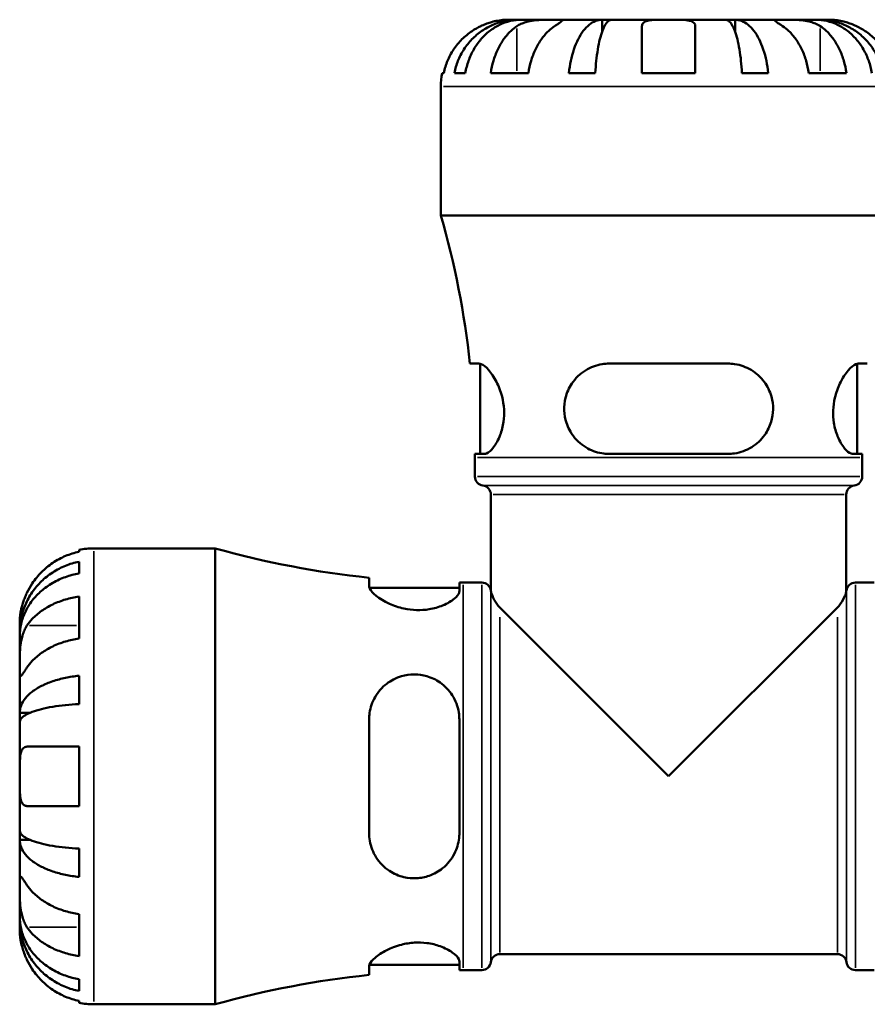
# Model space of a CAD drawing. Header units: inches. Extents: x 0.1 to 36.2, y -4.8 to 24.8.
# Tile 5 of 12: x 13.9 to 17.4, y 10.3 to 14.3. Entities that reach past the tile are written whole.
import ezdxf

# ---------------------------------------------------------------- set-up
doc = ezdxf.new("R2010")
doc.units = ezdxf.units.IN
doc.header["$MEASUREMENT"] = 0
doc.layers.add('Visible (ANSI)', color=7, linetype='Continuous', lineweight=50)
doc.layers.add('Visible Narrow (ANSI)', color=7, linetype='Continuous', lineweight=35)

msp = doc.modelspace()

# ---------------------------------------------------------------- linework, layer by layer
at = {"layer": 'Visible (ANSI)'}
for p, q in [((15.9495, 14.2885), (15.9074, 14.2885)), ((15.9495, 14.2885), (15.9495, 14.2878)), ((15.9656, 14.2885), (15.9495, 14.2885)), ((16.0991, 14.2885), (15.9656, 14.2885)), ((16.2922, 14.2885), (16.0991, 14.2885)), ((16.2922, 14.2885), (16.2922, 14.2405)), ((16.3309, 14.2885), (16.2922, 14.2885)), ((16.5619, 14.2885), (16.3309, 14.2885)), ((16.4538, 14.0721), (16.4538, 14.2624)), ((16.7929, 14.2885), (16.5619, 14.2885)), ((16.6701, 14.2624), (16.6701, 14.0721)), ((16.8316, 14.2885), (16.7929, 14.2885)), ((17.0248, 14.2885), (16.8316, 14.2885)), ((16.8316, 14.2885), (16.8316, 14.2405)), ((17.1583, 14.2885), (17.0248, 14.2885)), ((17.1744, 14.2885), (17.1583, 14.2885)), ((17.2165, 14.2885), (17.1744, 14.2885)), ((17.1744, 14.2885), (17.1744, 14.2878)), ((15.6424, 14.0721), (15.6488, 14.0721)), ((15.6919, 14.0721), (15.7363, 14.0721)), ((15.8397, 14.0721), (15.9928, 14.0721)), ((16.1572, 14.0721), (16.2643, 14.0721)), ((16.4538, 14.0721), (16.6701, 14.0721)), ((16.8596, 14.0721), (16.9667, 14.0721)), ((17.1311, 14.0721), (17.2841, 14.0721)), ((15.6369, 13.4947), (15.6369, 14.018)), ((17.4869, 13.4947), (15.6369, 13.4947)), ((15.7919, 12.8933), (15.7551, 12.8933)), ((15.7966, 12.5268), (15.7966, 12.8927)), ((16.8028, 12.8933), (16.3211, 12.8933)), ((17.3272, 12.5268), (17.3272, 12.8927)), ((17.3687, 12.8933), (17.3319, 12.8933)), ((15.7757, 12.5268), (15.8135, 12.5268)), ((15.7757, 12.4349), (15.7757, 12.5119)), ((16.3211, 12.5268), (16.8028, 12.5268)), ((17.3104, 12.5268), (17.3482, 12.5268)), ((17.3482, 12.4349), (17.3482, 12.5119)), ((15.8404, 11.9704), (15.8404, 12.3615)), ((17.2834, 11.9704), (17.2834, 12.3615)), ((14.1678, 12.1295), (14.1678, 12.1374)), ((14.228, 12.1435), (14.7207, 12.1435)), ((14.7207, 10.2935), (14.7207, 12.1435)), ((14.1678, 12.0417), (14.1678, 12.0893)), ((15.3456, 12.0243), (15.3456, 11.9907)), ((15.7122, 11.9702), (15.7122, 12.0048)), ((15.727, 12.0047), (15.8034, 12.0047)), ((17.3204, 12.0047), (17.3968, 12.0047)), ((14.1678, 11.7775), (14.1678, 11.9478)), ((15.3469, 11.9838), (15.7122, 11.9838)), ((15.8769, 11.9036), (16.5619, 11.2185)), ((16.5619, 11.2185), (17.247, 11.9036)), ((13.9269, 11.8026), (13.9269, 11.8424)), ((13.9269, 11.8026), (13.9275, 11.8026)), ((13.9269, 11.7866), (13.9269, 11.8026)), ((13.9269, 11.6597), (13.9269, 11.7866)), ((13.9269, 11.4765), (13.9269, 11.6597)), ((14.1678, 11.5119), (14.1678, 11.6267)), ((13.9269, 11.4765), (13.9692, 11.4765)), ((13.9269, 11.4378), (13.9269, 11.4765)), ((13.9269, 11.2185), (13.9269, 11.4378)), ((15.3456, 11.4489), (15.3456, 10.9881)), ((15.7122, 10.9881), (15.7122, 11.4489)), ((13.9565, 11.3389), (14.1678, 11.3389)), ((14.1678, 11.0981), (14.1678, 11.3389)), ((13.9269, 10.9992), (13.9269, 11.2185)), ((14.1678, 11.0981), (13.9565, 11.0981)), ((13.9269, 10.9605), (13.9269, 10.9992)), ((13.9269, 10.9605), (13.9692, 10.9605)), ((13.9269, 10.7773), (13.9269, 10.9605)), ((14.1678, 10.8102), (14.1678, 10.9251)), ((13.9269, 10.6503), (13.9269, 10.7773)), ((13.9269, 10.6343), (13.9269, 10.6503)), ((13.9269, 10.6343), (13.9275, 10.6343)), ((13.9269, 10.5945), (13.9269, 10.6343)), ((14.1678, 10.4892), (14.1678, 10.6595)), ((15.8769, 10.497), (17.247, 10.497)), ((15.3456, 10.4463), (15.3456, 10.4126)), ((15.3469, 10.4532), (15.7122, 10.4532)), ((15.7122, 10.4322), (15.7122, 10.4667)), ((15.727, 10.4322), (15.8034, 10.4322)), ((17.3204, 10.4322), (17.3968, 10.4322)), ((14.1678, 10.3477), (14.1678, 10.3952)), ((14.1678, 10.2996), (14.1678, 10.3075)), ((14.228, 10.2935), (14.7207, 10.2935))]:
    msp.add_line(p, q, dxfattribs=at)
for centre, radius, start, end in [((15.9074, 14.018), 0.2705, 168.463, 180), ((12.2256, 12.5119), 3.5501, 6.1678, 16.0716), ((12.2256, 12.5119), 3.5501, 0, 0.2403), ((20.8983, 12.5119), 3.5501, 179.7597, 180), ((15.8127, 12.4349), 0.037, 180, 262.8192), ((17.3112, 12.4349), 0.037, 277.1808, 0), ((15.8034, 12.3615), 0.037, 0, 82.8192), ((17.3204, 12.3615), 0.037, 97.1808, 180), ((14.228, 11.8424), 0.301, 90, 101.537), ((15.727, 15.7233), 3.7185, 254.299, 264.1126), ((15.727, 15.7233), 3.7185, 269.7706, 270), ((15.8034, 11.9677), 0.037, 7.1808, 90), ((17.3204, 11.9677), 0.037, 90, 172.8192), ((15.8769, 11.977), 0.037, 187.1808, 190.1618), ((17.247, 11.977), 0.037, 349.8382, 352.8192), ((15.8769, 10.46), 0.037, 90, 172.8192), ((17.247, 10.46), 0.037, 7.1808, 90), ((15.727, 6.7137), 3.7185, 90, 90.2294), ((15.8034, 10.4692), 0.037, 270, 352.8192), ((17.3204, 10.4692), 0.037, 187.1808, 270), ((15.727, 6.7137), 3.7185, 95.8874, 105.701), ((14.228, 10.5945), 0.301, 258.463, 270)]:
    msp.add_arc(centre, radius, start, end, dxfattribs=at)
for points, knots in [([(15.7992, 14.2624), (15.7874, 14.2569), (15.7755, 14.2502), (15.7488, 14.2325), (15.7346, 14.2207), (15.7109, 14.1971), (15.6991, 14.1831), (15.6788, 14.1528), (15.6703, 14.1366), (15.6577, 14.1063), (15.6523, 14.0894), (15.6488, 14.0721)], [3.3710416, 3.3710416, 3.3710416, 3.3710416, 3.4664774, 3.4664774, 3.5945107, 3.5945107, 3.7217826, 3.7217826, 3.8490545, 3.8490545, 3.9723619, 3.9723619, 3.9723619, 3.9723619]), ([(15.6919, 14.0721), (15.6953, 14.0894), (15.7005, 14.1064), (15.7127, 14.1368), (15.721, 14.153), (15.7406, 14.1833), (15.752, 14.1973), (15.7749, 14.2209), (15.7885, 14.2327), (15.8179, 14.2529), (15.8337, 14.2614), (15.8637, 14.2742), (15.8807, 14.2797), (15.9155, 14.2868), (15.9333, 14.2885), (15.9495, 14.2885)], [0.1303364, 0.1303364, 0.1303364, 0.1303364, 0.2540584, 0.2540584, 0.381276, 0.381276, 0.5084936, 0.5084936, 0.6360304, 0.6360304, 0.7635673, 0.7635673, 0.8915914, 0.8915914, 1.0196155, 1.0196155, 1.0196155, 1.0196155]), ([(15.9656, 14.2885), (15.9511, 14.2885), (15.9353, 14.2868), (15.9043, 14.2797), (15.8892, 14.2742), (15.8624, 14.2614), (15.8484, 14.2529), (15.8223, 14.2327), (15.8101, 14.2209), (15.7897, 14.1973), (15.7796, 14.1833), (15.7622, 14.153), (15.7548, 14.1368), (15.7439, 14.1064), (15.7393, 14.0894), (15.7363, 14.0721)], [3.0637481, 3.0637481, 3.0637481, 3.0637481, 3.1917723, 3.1917723, 3.3197964, 3.3197964, 3.4473332, 3.4473332, 3.57487, 3.57487, 3.7020877, 3.7020877, 3.8293053, 3.8293053, 3.9530272, 3.9530272, 3.9530272, 3.9530272]), ([(15.9074, 14.2885), (15.9074, 14.2885), (15.9063, 14.2885), (15.9019, 14.2884), (15.8983, 14.2883), (15.8868, 14.2876), (15.8776, 14.2866), (15.8594, 14.2832), (15.8514, 14.2814), (15.8367, 14.2771), (15.8303, 14.2751), (15.817, 14.2702), (15.8103, 14.2674), (15.8021, 14.2638), (15.8007, 14.2631), (15.7992, 14.2624)], [-1.9083114, -1.9083114, -1.9083114, -1.9083114, -1.8410665, -1.8410665, -1.767715, -1.767715, -1.6603296, -1.6603296, -1.5872685, -1.5872685, -1.5326102, -1.5326102, -1.476028, -1.476028, -1.4636078, -1.4636078, -1.4636078, -1.4636078]), ([(15.8397, 14.0721), (15.8423, 14.0894), (15.846, 14.1063), (15.855, 14.1366), (15.861, 14.1528), (15.8753, 14.1831), (15.8837, 14.1971), (15.9005, 14.2207), (15.9105, 14.2325), (15.9293, 14.2502), (15.9378, 14.2569), (15.9461, 14.2624)], [0.1303408, 0.1303408, 0.1303408, 0.1303408, 0.2536482, 0.2536482, 0.3809202, 0.3809202, 0.5081921, 0.5081921, 0.6362254, 0.6362254, 0.7316612, 0.7316612, 0.7316612, 0.7316612]), ([(15.9461, 14.2624), (15.9486, 14.2641), (15.9512, 14.2656), (15.9592, 14.27), (15.965, 14.2727), (15.9779, 14.2774), (15.9849, 14.2794), (16.0025, 14.2835), (16.0133, 14.2852), (16.0378, 14.2876), (16.0512, 14.2881), (16.077, 14.2885), (16.089, 14.2885), (16.0991, 14.2885)], [-0.4426933, -0.4426933, -0.4426933, -0.4426933, -0.4134358, -0.4134358, -0.356428, -0.356428, -0.2966362, -0.2966362, -0.2128548, -0.2128548, -0.1090118, -0.1090118, 0, 0, 0, 0]), ([(16.0991, 14.2624), (16.0908, 14.2569), (16.0823, 14.2502), (16.0635, 14.2325), (16.0535, 14.2207), (16.0367, 14.1971), (16.0283, 14.1831), (16.014, 14.1528), (16.008, 14.1366), (15.999, 14.1063), (15.9953, 14.0894), (15.9928, 14.0721)], [3.3710401, 3.3710401, 3.3710401, 3.3710401, 3.4664759, 3.4664759, 3.5945092, 3.5945092, 3.7217811, 3.7217811, 3.849053, 3.849053, 3.9723605, 3.9723605, 3.9723605, 3.9723605]), ([(16.0991, 14.2885), (16.1047, 14.2885), (16.1097, 14.2885), (16.1185, 14.2884), (16.1222, 14.2884), (16.1288, 14.2879), (16.1307, 14.2873), (16.1309, 14.285), (16.1292, 14.2833), (16.1239, 14.2791), (16.1209, 14.277), (16.1139, 14.2723), (16.1099, 14.2696), (16.1034, 14.2653), (16.1013, 14.2639), (16.0991, 14.2624)], [0, 0, 0, 0, 0.0605809, 0.0605809, 0.1253161, 0.1253161, 0.2148329, 0.2148329, 0.2996129, 0.2996129, 0.3587788, 0.3587788, 0.416121, 0.416121, 0.4421601, 0.4421601, 0.4421601, 0.4421601]), ([(16.1572, 14.0721), (16.159, 14.0894), (16.1617, 14.1064), (16.1681, 14.1368), (16.1724, 14.153), (16.1827, 14.1833), (16.1887, 14.1973), (16.2007, 14.2209), (16.2078, 14.2327), (16.2232, 14.2529), (16.2315, 14.2614), (16.2472, 14.2742), (16.2562, 14.2797), (16.2744, 14.2868), (16.2837, 14.2885), (16.2922, 14.2885)], [0.1303364, 0.1303364, 0.1303364, 0.1303364, 0.2540584, 0.2540584, 0.381276, 0.381276, 0.5084936, 0.5084936, 0.6360304, 0.6360304, 0.7635673, 0.7635673, 0.8915914, 0.8915914, 1.0196155, 1.0196155, 1.0196155, 1.0196155]), ([(16.3309, 14.2885), (16.3267, 14.2885), (16.3221, 14.2868), (16.3131, 14.2797), (16.3087, 14.2742), (16.301, 14.2614), (16.2969, 14.2529), (16.2893, 14.2327), (16.2858, 14.2209), (16.2798, 14.1973), (16.2769, 14.1833), (16.2718, 14.153), (16.2697, 14.1368), (16.2665, 14.1064), (16.2652, 14.0894), (16.2643, 14.0721)], [3.0637484, 3.0637484, 3.0637484, 3.0637484, 3.1917725, 3.1917725, 3.3197966, 3.3197966, 3.4473335, 3.4473335, 3.5748703, 3.5748703, 3.7020879, 3.7020879, 3.8293055, 3.8293055, 3.9530275, 3.9530275, 3.9530275, 3.9530275]), ([(16.4538, 14.2624), (16.4538, 14.2643), (16.454, 14.2661), (16.4552, 14.2705), (16.4565, 14.2729), (16.4605, 14.2774), (16.4633, 14.2794), (16.4721, 14.2835), (16.4787, 14.2852), (16.4964, 14.2876), (16.5078, 14.2881), (16.5335, 14.2885), (16.5477, 14.2885), (16.5619, 14.2885)], [-0.4398235, -0.4398235, -0.4398235, -0.4398235, -0.4063078, -0.4063078, -0.353671, -0.353671, -0.2963084, -0.2963084, -0.2119376, -0.2119376, -0.1088504, -0.1088504, 0, 0, 0, 0]), ([(16.5619, 14.2885), (16.5708, 14.2885), (16.5796, 14.2885), (16.5975, 14.2884), (16.6064, 14.2883), (16.627, 14.2876), (16.6378, 14.2866), (16.6523, 14.2832), (16.6571, 14.2814), (16.6637, 14.2771), (16.6658, 14.2751), (16.6689, 14.2702), (16.6698, 14.2674), (16.6701, 14.2638), (16.6701, 14.2631), (16.6701, 14.2624)], [-1.9083114, -1.9083114, -1.9083114, -1.9083114, -1.8410665, -1.8410665, -1.767715, -1.767715, -1.6603296, -1.6603296, -1.5872685, -1.5872685, -1.5326102, -1.5326102, -1.476028, -1.476028, -1.4636078, -1.4636078, -1.4636078, -1.4636078]), ([(16.8596, 14.0721), (16.8587, 14.0894), (16.8573, 14.1064), (16.8542, 14.1368), (16.8521, 14.153), (16.847, 14.1833), (16.844, 14.1973), (16.8381, 14.2209), (16.8346, 14.2327), (16.827, 14.2529), (16.8229, 14.2614), (16.8151, 14.2742), (16.8107, 14.2797), (16.8017, 14.2868), (16.7971, 14.2885), (16.7929, 14.2885)], [0.1303364, 0.1303364, 0.1303364, 0.1303364, 0.2540584, 0.2540584, 0.381276, 0.381276, 0.5084936, 0.5084936, 0.6360304, 0.6360304, 0.7635673, 0.7635673, 0.8915914, 0.8915914, 1.0196155, 1.0196155, 1.0196155, 1.0196155]), ([(16.8316, 14.2885), (16.8402, 14.2885), (16.8495, 14.2868), (16.8677, 14.2797), (16.8767, 14.2742), (16.8924, 14.2614), (16.9006, 14.2529), (16.9161, 14.2327), (16.9232, 14.2209), (16.9352, 14.1973), (16.9412, 14.1833), (16.9515, 14.153), (16.9558, 14.1368), (16.9622, 14.1064), (16.9649, 14.0894), (16.9667, 14.0721)], [3.0637481, 3.0637481, 3.0637481, 3.0637481, 3.1917723, 3.1917723, 3.3197964, 3.3197964, 3.4473332, 3.4473332, 3.57487, 3.57487, 3.7020877, 3.7020877, 3.8293053, 3.8293053, 3.9530272, 3.9530272, 3.9530272, 3.9530272]), ([(17.0248, 14.2624), (17.0223, 14.2641), (17.02, 14.2656), (17.0133, 14.27), (17.0094, 14.2727), (17.0025, 14.2774), (16.9996, 14.2794), (16.9944, 14.2835), (16.9929, 14.2852), (16.9933, 14.2876), (16.996, 14.2881), (17.0066, 14.2885), (17.0146, 14.2885), (17.0248, 14.2885)], [-0.4426933, -0.4426933, -0.4426933, -0.4426933, -0.4134358, -0.4134358, -0.356428, -0.356428, -0.2966362, -0.2966362, -0.2128548, -0.2128548, -0.1090118, -0.1090118, 0, 0, 0, 0]), ([(17.0248, 14.2885), (17.0304, 14.2885), (17.0366, 14.2885), (17.0505, 14.2884), (17.0582, 14.2884), (17.0773, 14.2879), (17.0889, 14.2873), (17.1117, 14.285), (17.1226, 14.2833), (17.1402, 14.2791), (17.1471, 14.277), (17.1598, 14.2723), (17.1656, 14.2696), (17.1733, 14.2653), (17.1756, 14.2639), (17.1778, 14.2624)], [0, 0, 0, 0, 0.0605809, 0.0605809, 0.1253161, 0.1253161, 0.2148329, 0.2148329, 0.2996129, 0.2996129, 0.3587788, 0.3587788, 0.416121, 0.416121, 0.4421601, 0.4421601, 0.4421601, 0.4421601]), ([(17.1311, 14.0721), (17.1286, 14.0894), (17.1248, 14.1063), (17.1159, 14.1366), (17.1099, 14.1528), (17.0955, 14.1831), (17.0872, 14.1971), (17.0704, 14.2207), (17.0604, 14.2325), (17.0416, 14.2502), (17.0331, 14.2569), (17.0248, 14.2624)], [0.1303408, 0.1303408, 0.1303408, 0.1303408, 0.2536482, 0.2536482, 0.3809202, 0.3809202, 0.5081921, 0.5081921, 0.6362254, 0.6362254, 0.7316612, 0.7316612, 0.7316612, 0.7316612]), ([(17.3876, 14.0721), (17.3845, 14.0894), (17.3799, 14.1064), (17.3691, 14.1368), (17.3617, 14.153), (17.3443, 14.1833), (17.3342, 14.1973), (17.3138, 14.2209), (17.3016, 14.2327), (17.2755, 14.2529), (17.2614, 14.2614), (17.2347, 14.2742), (17.2196, 14.2797), (17.1886, 14.2868), (17.1728, 14.2885), (17.1583, 14.2885)], [0.1303364, 0.1303364, 0.1303364, 0.1303364, 0.2540584, 0.2540584, 0.381276, 0.381276, 0.5084936, 0.5084936, 0.6360304, 0.6360304, 0.7635673, 0.7635673, 0.8915914, 0.8915914, 1.0196155, 1.0196155, 1.0196155, 1.0196155]), ([(17.1744, 14.2885), (17.1906, 14.2885), (17.2084, 14.2868), (17.2432, 14.2797), (17.2602, 14.2742), (17.2902, 14.2614), (17.306, 14.2529), (17.3354, 14.2327), (17.349, 14.2209), (17.3719, 14.1973), (17.3833, 14.1833), (17.4029, 14.153), (17.4112, 14.1368), (17.4234, 14.1064), (17.4285, 14.0894), (17.432, 14.0721)], [3.0637481, 3.0637481, 3.0637481, 3.0637481, 3.1917723, 3.1917723, 3.3197964, 3.3197964, 3.4473332, 3.4473332, 3.57487, 3.57487, 3.7020877, 3.7020877, 3.8293053, 3.8293053, 3.9530272, 3.9530272, 3.9530272, 3.9530272]), ([(17.1778, 14.2624), (17.1861, 14.2569), (17.1946, 14.2502), (17.2134, 14.2325), (17.2234, 14.2207), (17.2402, 14.1971), (17.2485, 14.1831), (17.2629, 14.1528), (17.2689, 14.1366), (17.2779, 14.1063), (17.2816, 14.0894), (17.2841, 14.0721)], [3.3710416, 3.3710416, 3.3710416, 3.3710416, 3.4664774, 3.4664774, 3.5945107, 3.5945107, 3.7217826, 3.7217826, 3.8490545, 3.8490545, 3.9723619, 3.9723619, 3.9723619, 3.9723619]), ([(17.3247, 14.2624), (17.3206, 14.2643), (17.3165, 14.2661), (17.306, 14.2705), (17.2996, 14.2729), (17.2863, 14.2774), (17.2795, 14.2794), (17.2634, 14.2835), (17.2546, 14.2852), (17.2375, 14.2876), (17.23, 14.2881), (17.2193, 14.2885), (17.2165, 14.2885), (17.2165, 14.2885)], [-0.4398235, -0.4398235, -0.4398235, -0.4398235, -0.4063078, -0.4063078, -0.353671, -0.353671, -0.2963084, -0.2963084, -0.2119376, -0.2119376, -0.1088504, -0.1088504, 0, 0, 0, 0]), ([(17.4751, 14.0721), (17.4715, 14.0894), (17.4662, 14.1063), (17.4536, 14.1366), (17.445, 14.1528), (17.4247, 14.1831), (17.413, 14.1971), (17.3892, 14.2207), (17.3751, 14.2325), (17.3484, 14.2502), (17.3365, 14.2569), (17.3247, 14.2624)], [0.1303408, 0.1303408, 0.1303408, 0.1303408, 0.2536482, 0.2536482, 0.3809202, 0.3809202, 0.5081921, 0.5081921, 0.6362254, 0.6362254, 0.7316612, 0.7316612, 0.7316612, 0.7316612]), ([(15.7919, 12.8933), (15.7948, 12.8933), (15.7979, 12.8926), (15.8101, 12.8876), (15.8204, 12.8793), (15.8418, 12.8549), (15.853, 12.8386), (15.8719, 12.8015), (15.8799, 12.7813), (15.8897, 12.7426), (15.8925, 12.7251), (15.8945, 12.6904), (15.8937, 12.6736), (15.8888, 12.6378), (15.884, 12.6196), (15.8703, 12.5835), (15.861, 12.5668), (15.8416, 12.5411), (15.8315, 12.5323), (15.8193, 12.5274), (15.8163, 12.5268), (15.8135, 12.5268)], [-1.663397, -1.663397, -1.663397, -1.663397, -1.589671, -1.589671, -1.392341, -1.392341, -1.192246, -1.192246, -1.011713, -1.011713, -0.875366, -0.875366, -0.745545, -0.745545, -0.587002, -0.587002, -0.39013, -0.39013, -0.185771, -0.185771, -0.114443, -0.114443, -0.114443, -0.114443]), ([(16.3211, 12.5268), (16.3138, 12.5268), (16.3066, 12.5272), (16.2761, 12.5308), (16.2538, 12.538), (16.2112, 12.5612), (16.1914, 12.5779), (16.1633, 12.6146), (16.1535, 12.6329), (16.1416, 12.6691), (16.1386, 12.6858), (16.1373, 12.7205), (16.1391, 12.7378), (16.1485, 12.7753), (16.1572, 12.7946), (16.1833, 12.8337), (16.2023, 12.852), (16.2447, 12.8783), (16.2676, 12.8871), (16.3016, 12.8925), (16.3113, 12.8933), (16.3211, 12.8933)], [-1.648207, -1.648207, -1.648207, -1.648207, -1.590103, -1.590103, -1.400608, -1.400608, -1.192684, -1.192684, -1.029837, -1.029837, -0.899018, -0.899018, -0.764732, -0.764732, -0.595743, -0.595743, -0.37927, -0.37927, -0.178857, -0.178857, -0.100306, -0.100306, -0.100306, -0.100306]), ([(16.8028, 12.8933), (16.812, 12.8933), (16.8211, 12.8926), (16.8541, 12.8876), (16.8768, 12.8793), (16.9176, 12.8549), (16.9357, 12.8386), (16.9631, 12.8015), (16.9732, 12.7813), (16.984, 12.7426), (16.9863, 12.7251), (16.9858, 12.6904), (16.9832, 12.6736), (16.9725, 12.6378), (16.9635, 12.6196), (16.9376, 12.5835), (16.9196, 12.5668), (16.878, 12.5411), (16.8542, 12.5323), (16.8205, 12.5274), (16.8117, 12.5268), (16.8028, 12.5268)], [-1.663397, -1.663397, -1.663397, -1.663397, -1.589671, -1.589671, -1.392341, -1.392341, -1.192246, -1.192246, -1.011713, -1.011713, -0.875366, -0.875366, -0.745545, -0.745545, -0.587002, -0.587002, -0.39013, -0.39013, -0.185771, -0.185771, -0.114443, -0.114443, -0.114443, -0.114443]), ([(17.3104, 12.5268), (17.3081, 12.5268), (17.3057, 12.5272), (17.2949, 12.5308), (17.2857, 12.538), (17.2664, 12.5612), (17.2563, 12.5779), (17.2415, 12.6146), (17.2362, 12.6329), (17.2305, 12.6691), (17.2295, 12.6858), (17.2309, 12.7205), (17.2333, 12.7378), (17.2421, 12.7753), (17.2492, 12.7946), (17.2678, 12.8337), (17.2798, 12.852), (17.3024, 12.8783), (17.3129, 12.8871), (17.3256, 12.8925), (17.3289, 12.8933), (17.3319, 12.8933)], [-1.648207, -1.648207, -1.648207, -1.648207, -1.590103, -1.590103, -1.400608, -1.400608, -1.192684, -1.192684, -1.029837, -1.029837, -0.899018, -0.899018, -0.764732, -0.764732, -0.595743, -0.595743, -0.37927, -0.37927, -0.178857, -0.178857, -0.100306, -0.100306, -0.100306, -0.100306]), ([(14.1678, 12.1295), (14.1486, 12.1255), (14.1298, 12.1196), (14.0961, 12.1055), (14.078, 12.096), (14.0444, 12.0734), (14.0288, 12.0603), (14.0024, 12.0339), (13.9893, 12.018), (13.9698, 11.9887), (13.9626, 11.9757), (13.9565, 11.9629)], [0.1450696, 0.1450696, 0.1450696, 0.1450696, 0.2820822, 0.2820822, 0.4237407, 0.4237407, 0.5653993, 0.5653993, 0.7081533, 0.7081533, 0.8117628, 0.8117628, 0.8117628, 0.8117628]), ([(13.9269, 11.8026), (13.9269, 11.8207), (13.9288, 11.8405), (13.9367, 11.8792), (13.9428, 11.8982), (13.9571, 11.9316), (13.9665, 11.9491), (13.989, 11.9818), (14.0021, 11.997), (14.0284, 12.0225), (14.044, 12.0351), (14.0777, 12.0569), (14.0957, 12.0661), (14.1296, 12.0797), (14.1485, 12.0855), (14.1678, 12.0893)], [3.4105526, 3.4105526, 3.4105526, 3.4105526, 3.5529946, 3.5529946, 3.6954366, 3.6954366, 3.837344, 3.837344, 3.9792514, 3.9792514, 4.1208328, 4.1208328, 4.2624142, 4.2624142, 4.4001446, 4.4001446, 4.4001446, 4.4001446]), ([(14.1678, 12.0417), (14.1485, 12.0383), (14.1296, 12.0332), (14.0957, 12.0211), (14.0777, 12.0129), (14.044, 11.9935), (14.0284, 11.9823), (14.0021, 11.9596), (13.989, 11.946), (13.9665, 11.9169), (13.9571, 11.9013), (13.9428, 11.8716), (13.9367, 11.8548), (13.9288, 11.8203), (13.9269, 11.8027), (13.9269, 11.7866)], [0.1450627, 0.1450627, 0.1450627, 0.1450627, 0.2827931, 0.2827931, 0.4243745, 0.4243745, 0.5659559, 0.5659559, 0.7078633, 0.7078633, 0.8497707, 0.8497707, 0.9922127, 0.9922127, 1.1346547, 1.1346547, 1.1346547, 1.1346547]), ([(15.7122, 11.9702), (15.7122, 11.9681), (15.7118, 11.9659), (15.7085, 11.9562), (15.7021, 11.948), (15.6806, 11.9299), (15.6643, 11.92), (15.6281, 11.9051), (15.6095, 11.8996), (15.573, 11.8936), (15.556, 11.8924), (15.5212, 11.8933), (15.5039, 11.8955), (15.4659, 11.9037), (15.4461, 11.9105), (15.4067, 11.9283), (15.3883, 11.9398), (15.3615, 11.9614), (15.3525, 11.9716), (15.3465, 11.9841), (15.3456, 11.9876), (15.3456, 11.9907)], [-1.636739, -1.636739, -1.636739, -1.636739, -1.581285, -1.581285, -1.403823, -1.403823, -1.196099, -1.196099, -1.029644, -1.029644, -0.896961, -0.896961, -0.763085, -0.763085, -0.59209, -0.59209, -0.378442, -0.378442, -0.178804, -0.178804, -0.094753, -0.094753, -0.094753, -0.094753]), ([(13.9565, 11.9629), (13.9563, 11.9625), (13.9562, 11.9622), (13.953, 11.9554), (13.9502, 11.949), (13.9454, 11.9368), (13.9433, 11.9311), (13.9392, 11.9188), (13.9372, 11.9121), (13.9327, 11.8947), (13.9307, 11.8846), (13.9279, 11.8656), (13.9274, 11.8574), (13.9269, 11.8456), (13.9269, 11.8424), (13.9269, 11.8424)], [-0.4957971, -0.4957971, -0.4957971, -0.4957971, -0.4929032, -0.4929032, -0.4382918, -0.4382918, -0.3907092, -0.3907092, -0.333219, -0.333219, -0.2348647, -0.2348647, -0.1213705, -0.1213705, 0, 0, 0, 0]), ([(13.9565, 11.83), (13.9626, 11.839), (13.9698, 11.8482), (13.9893, 11.869), (14.0024, 11.8802), (14.0288, 11.8989), (14.0444, 11.9082), (14.078, 11.9241), (14.0961, 11.9309), (14.1298, 11.9408), (14.1486, 11.945), (14.1678, 11.9478)], [3.7718763, 3.7718763, 3.7718763, 3.7718763, 3.8754858, 3.8754858, 4.0182398, 4.0182398, 4.1598984, 4.1598984, 4.3015569, 4.3015569, 4.4385695, 4.4385695, 4.4385695, 4.4385695]), ([(15.8769, 11.9036), (15.8586, 11.9218), (15.8457, 11.9489), (15.8411, 11.9664), (15.8407, 11.9686), (15.8405, 11.97), (15.8405, 11.9702), (15.8405, 11.9704), (15.8404, 11.9704), (15.8404, 11.9704), (15.8404, 11.9704), (15.8404, 11.9704), (15.8404, 11.9704), (15.8404, 11.9704), (15.8404, 11.9704), (15.8404, 11.9704)], [-1.1778721, -1.1778721, -1.1778721, -1.1778721, -0.7415496, -0.7415496, -0.6516191, -0.6516191, -0.6263769, -0.6263769, -0.615983, -0.615983, -0.6128369, -0.6128369, -0.6108661, -0.6108661, -0.6104431, -0.6104431, -0.6104431, -0.6104431]), ([(17.2834, 11.9704), (17.2834, 11.9704), (17.2834, 11.9704), (17.2834, 11.9704), (17.2834, 11.9704), (17.2834, 11.9704), (17.2834, 11.9704), (17.2834, 11.9704), (17.2834, 11.9702), (17.2833, 11.9697), (17.2832, 11.9692), (17.2829, 11.9673), (17.2824, 11.9652), (17.2808, 11.9588), (17.2789, 11.9528), (17.2697, 11.9328), (17.2616, 11.9199), (17.2507, 11.9074), (17.2489, 11.9054), (17.247, 11.9036)], [-0.6104431, -0.6104431, -0.6104431, -0.6104431, -0.6090489, -0.6090489, -0.6067107, -0.6067107, -0.602857, -0.602857, -0.5803006, -0.5803006, -0.5459677, -0.5459677, -0.4634741, -0.4634741, -0.3010112, -0.3010112, -0.047745, -0.047745, 0, 0, 0, 0]), ([(13.9269, 11.6597), (13.9269, 11.6657), (13.9269, 11.6724), (13.927, 11.6872), (13.927, 11.6953), (13.9275, 11.7161), (13.9281, 11.729), (13.9306, 11.7541), (13.9325, 11.7661), (13.937, 11.7856), (13.9392, 11.7933), (13.9444, 11.8076), (13.9473, 11.8141), (13.9524, 11.8236), (13.9544, 11.8269), (13.9565, 11.83)], [0, 0, 0, 0, 0.0649002, 0.0649002, 0.1342346, 0.1342346, 0.2334593, 0.2334593, 0.3268314, 0.3268314, 0.3920812, 0.3920812, 0.4555741, 0.4555741, 0.4925727, 0.4925727, 0.4925727, 0.4925727]), ([(14.1678, 11.7775), (14.1486, 11.7747), (14.1298, 11.7705), (14.0961, 11.7606), (14.078, 11.7539), (14.0444, 11.7379), (14.0288, 11.7286), (14.0024, 11.7099), (13.9893, 11.6987), (13.9698, 11.6779), (13.9626, 11.6688), (13.9565, 11.6597)], [0.1450696, 0.1450696, 0.1450696, 0.1450696, 0.2820822, 0.2820822, 0.4237407, 0.4237407, 0.5653993, 0.5653993, 0.7081533, 0.7081533, 0.8117628, 0.8117628, 0.8117628, 0.8117628]), ([(13.9565, 11.6597), (13.9544, 11.6565), (13.9524, 11.6535), (13.9472, 11.6459), (13.9443, 11.6416), (13.9391, 11.6342), (13.9369, 11.6311), (13.9325, 11.6258), (13.9307, 11.6242), (13.928, 11.6247), (13.9274, 11.6278), (13.9269, 11.6395), (13.9269, 11.6484), (13.9269, 11.6597)], [-0.4928721, -0.4928721, -0.4928721, -0.4928721, -0.4551367, -0.4551367, -0.3918022, -0.3918022, -0.3264501, -0.3264501, -0.2361808, -0.2361808, -0.121278, -0.121278, 0, 0, 0, 0]), ([(13.9269, 11.4765), (13.9269, 11.486), (13.9288, 11.4963), (13.9367, 11.5166), (13.9428, 11.5266), (13.9571, 11.5441), (13.9665, 11.5532), (13.989, 11.5704), (14.0021, 11.5784), (14.0284, 11.5917), (14.044, 11.5984), (14.0777, 11.6098), (14.0957, 11.6146), (14.1296, 11.6217), (14.1485, 11.6247), (14.1678, 11.6267)], [3.4105526, 3.4105526, 3.4105526, 3.4105526, 3.5529946, 3.5529946, 3.6954366, 3.6954366, 3.837344, 3.837344, 3.9792514, 3.9792514, 4.1208328, 4.1208328, 4.2624142, 4.2624142, 4.4001446, 4.4001446, 4.4001446, 4.4001446]), ([(15.3456, 11.4489), (15.3456, 11.4579), (15.3463, 11.4669), (15.351, 11.4987), (15.3587, 11.5204), (15.3819, 11.5609), (15.3979, 11.5793), (15.4346, 11.6076), (15.4549, 11.6181), (15.4939, 11.6296), (15.5115, 11.6322), (15.5466, 11.6321), (15.5634, 11.6297), (15.5993, 11.6193), (15.6176, 11.6105), (15.6538, 11.5851), (15.6707, 11.5674), (15.6969, 11.5263), (15.7059, 11.5026), (15.7114, 11.4682), (15.7122, 11.4586), (15.7122, 11.4489)], [-1.650504, -1.650504, -1.650504, -1.650504, -1.578252, -1.578252, -1.390969, -1.390969, -1.191276, -1.191276, -1.009245, -1.009245, -0.871368, -0.871368, -0.740909, -0.740909, -0.583385, -0.583385, -0.388393, -0.388393, -0.185207, -0.185207, -0.107611, -0.107611, -0.107611, -0.107611]), ([(14.1678, 11.5119), (14.1485, 11.5109), (14.1296, 11.5094), (14.0957, 11.5059), (14.0777, 11.5035), (14.044, 11.4979), (14.0284, 11.4946), (14.0021, 11.488), (13.989, 11.4841), (13.9665, 11.4756), (13.9571, 11.4711), (13.9428, 11.4625), (13.9367, 11.4576), (13.9288, 11.4476), (13.9269, 11.4425), (13.9269, 11.4378)], [0.1450627, 0.1450627, 0.1450627, 0.1450627, 0.2827931, 0.2827931, 0.4243745, 0.4243745, 0.5659559, 0.5659559, 0.7078633, 0.7078633, 0.8497707, 0.8497707, 0.9922127, 0.9922127, 1.1346547, 1.1346547, 1.1346547, 1.1346547]), ([(13.9269, 11.2185), (13.9269, 11.2272), (13.9269, 11.2359), (13.927, 11.2536), (13.9271, 11.2625), (13.9277, 11.2851), (13.9285, 11.2976), (13.9319, 11.3154), (13.9338, 11.3215), (13.9384, 11.3298), (13.9406, 11.3325), (13.9459, 11.3366), (13.9489, 11.3379), (13.9536, 11.3388), (13.955, 11.3389), (13.9565, 11.3389)], [-2.1133292, -2.1133292, -2.1133292, -2.1133292, -2.0466916, -2.0466916, -1.9751602, -1.9751602, -1.8558215, -1.8558215, -1.7716513, -1.7716513, -1.7101269, -1.7101269, -1.6476957, -1.6476957, -1.6212134, -1.6212134, -1.6212134, -1.6212134]), ([(13.9565, 11.0981), (13.9542, 11.0981), (13.952, 11.0984), (13.9469, 11.0999), (13.9441, 11.1015), (13.9391, 11.1062), (13.9369, 11.1094), (13.9325, 11.1191), (13.9307, 11.1263), (13.928, 11.1456), (13.9274, 11.1583), (13.9269, 11.1868), (13.9269, 11.2026), (13.9269, 11.2185)], [-0.4934501, -0.4934501, -0.4934501, -0.4934501, -0.4521019, -0.4521019, -0.3912912, -0.3912912, -0.3271404, -0.3271404, -0.2360274, -0.2360274, -0.1212991, -0.1212991, 0, 0, 0, 0]), ([(13.9269, 10.9992), (13.9269, 10.9945), (13.9288, 10.9894), (13.9367, 10.9794), (13.9428, 10.9745), (13.9571, 10.9658), (13.9665, 10.9613), (13.989, 10.9529), (14.0021, 10.9489), (14.0284, 10.9423), (14.044, 10.9391), (14.0777, 10.9334), (14.0957, 10.931), (14.1296, 10.9275), (14.1485, 10.926), (14.1678, 10.9251)], [3.4105526, 3.4105526, 3.4105526, 3.4105526, 3.5529946, 3.5529946, 3.6954366, 3.6954366, 3.837344, 3.837344, 3.9792514, 3.9792514, 4.1208328, 4.1208328, 4.2624142, 4.2624142, 4.4001446, 4.4001446, 4.4001446, 4.4001446]), ([(15.7122, 10.9881), (15.7122, 10.9811), (15.7118, 10.9742), (15.7085, 10.9454), (15.7021, 10.9243), (15.6806, 10.8822), (15.6643, 10.8619), (15.6281, 10.8326), (15.6095, 10.8221), (15.573, 10.8094), (15.556, 10.806), (15.5212, 10.8041), (15.5039, 10.8057), (15.4659, 10.8146), (15.4461, 10.8232), (15.4067, 10.849), (15.3883, 10.8677), (15.3615, 10.9097), (15.3525, 10.9326), (15.3465, 10.9671), (15.3456, 10.9776), (15.3456, 10.9881)], [-1.636739, -1.636739, -1.636739, -1.636739, -1.581285, -1.581285, -1.403823, -1.403823, -1.196099, -1.196099, -1.029644, -1.029644, -0.896961, -0.896961, -0.763085, -0.763085, -0.59209, -0.59209, -0.378442, -0.378442, -0.178804, -0.178804, -0.094753, -0.094753, -0.094753, -0.094753]), ([(14.1678, 10.8102), (14.1485, 10.8122), (14.1296, 10.8152), (14.0957, 10.8224), (14.0777, 10.8272), (14.044, 10.8386), (14.0284, 10.8452), (14.0021, 10.8586), (13.989, 10.8666), (13.9665, 10.8837), (13.9571, 10.8929), (13.9428, 10.9104), (13.9367, 10.9203), (13.9288, 10.9406), (13.9269, 10.951), (13.9269, 10.9605)], [0.1450627, 0.1450627, 0.1450627, 0.1450627, 0.2827931, 0.2827931, 0.4243745, 0.4243745, 0.5659559, 0.5659559, 0.7078633, 0.7078633, 0.8497707, 0.8497707, 0.9922127, 0.9922127, 1.1346547, 1.1346547, 1.1346547, 1.1346547]), ([(13.9269, 10.7773), (13.9269, 10.7833), (13.9269, 10.7887), (13.927, 10.7982), (13.927, 10.8023), (13.9275, 10.8098), (13.9281, 10.8122), (13.9306, 10.8128), (13.9325, 10.8112), (13.937, 10.8057), (13.9392, 10.8026), (13.9444, 10.7952), (13.9473, 10.7909), (13.9524, 10.7833), (13.9544, 10.7804), (13.9565, 10.7773)], [0, 0, 0, 0, 0.0649002, 0.0649002, 0.1342346, 0.1342346, 0.2334593, 0.2334593, 0.3268314, 0.3268314, 0.3920812, 0.3920812, 0.4555741, 0.4555741, 0.4925727, 0.4925727, 0.4925727, 0.4925727]), ([(13.9565, 10.607), (13.9544, 10.6101), (13.9524, 10.6135), (13.9472, 10.6231), (13.9443, 10.6296), (13.9391, 10.6439), (13.9369, 10.6516), (13.9325, 10.6708), (13.9307, 10.6824), (13.928, 10.7092), (13.9274, 10.724), (13.9269, 10.7526), (13.9269, 10.766), (13.9269, 10.7773)], [-0.4928721, -0.4928721, -0.4928721, -0.4928721, -0.4551367, -0.4551367, -0.3918022, -0.3918022, -0.3264501, -0.3264501, -0.2361808, -0.2361808, -0.121278, -0.121278, 0, 0, 0, 0]), ([(13.9565, 10.7773), (13.9626, 10.7682), (13.9698, 10.759), (13.9893, 10.7383), (14.0024, 10.7271), (14.0288, 10.7084), (14.0444, 10.6991), (14.078, 10.6831), (14.0961, 10.6764), (14.1298, 10.6664), (14.1486, 10.6623), (14.1678, 10.6595)], [3.7718763, 3.7718763, 3.7718763, 3.7718763, 3.8754858, 3.8754858, 4.0182398, 4.0182398, 4.1598984, 4.1598984, 4.3015569, 4.3015569, 4.4385695, 4.4385695, 4.4385695, 4.4385695]), ([(13.9269, 10.6503), (13.9269, 10.6342), (13.9288, 10.6167), (13.9367, 10.5822), (13.9428, 10.5653), (13.9571, 10.5356), (13.9665, 10.52), (13.989, 10.4909), (14.0021, 10.4774), (14.0284, 10.4547), (14.044, 10.4434), (14.0777, 10.424), (14.0957, 10.4159), (14.1296, 10.4038), (14.1485, 10.3986), (14.1678, 10.3952)], [3.4105526, 3.4105526, 3.4105526, 3.4105526, 3.5529946, 3.5529946, 3.6954366, 3.6954366, 3.837344, 3.837344, 3.9792514, 3.9792514, 4.1208328, 4.1208328, 4.2624142, 4.2624142, 4.4001446, 4.4001446, 4.4001446, 4.4001446]), ([(14.1678, 10.3477), (14.1485, 10.3515), (14.1296, 10.3573), (14.0957, 10.3708), (14.0777, 10.38), (14.044, 10.4018), (14.0284, 10.4145), (14.0021, 10.44), (13.989, 10.4552), (13.9665, 10.4879), (13.9571, 10.5054), (13.9428, 10.5388), (13.9367, 10.5577), (13.9288, 10.5965), (13.9269, 10.6162), (13.9269, 10.6343)], [0.1450627, 0.1450627, 0.1450627, 0.1450627, 0.2827931, 0.2827931, 0.4243745, 0.4243745, 0.5659559, 0.5659559, 0.7078633, 0.7078633, 0.8497707, 0.8497707, 0.9922127, 0.9922127, 1.1346547, 1.1346547, 1.1346547, 1.1346547]), ([(13.9269, 10.5945), (13.9269, 10.5945), (13.9269, 10.5936), (13.927, 10.5896), (13.9271, 10.5866), (13.9277, 10.5756), (13.9285, 10.5662), (13.9319, 10.5464), (13.9338, 10.5374), (13.9384, 10.5208), (13.9406, 10.5135), (13.9459, 10.4987), (13.9489, 10.4911), (13.9536, 10.4804), (13.955, 10.4772), (13.9565, 10.4741)], [-2.1133292, -2.1133292, -2.1133292, -2.1133292, -2.0466916, -2.0466916, -1.9751602, -1.9751602, -1.8558215, -1.8558215, -1.7716513, -1.7716513, -1.7101269, -1.7101269, -1.6476957, -1.6476957, -1.6212134, -1.6212134, -1.6212134, -1.6212134]), ([(14.1678, 10.4892), (14.1486, 10.492), (14.1298, 10.4962), (14.0961, 10.5061), (14.078, 10.5128), (14.0444, 10.5288), (14.0288, 10.5381), (14.0024, 10.5568), (13.9893, 10.568), (13.9698, 10.5887), (13.9626, 10.5979), (13.9565, 10.607)], [0.1450696, 0.1450696, 0.1450696, 0.1450696, 0.2820822, 0.2820822, 0.4237407, 0.4237407, 0.5653993, 0.5653993, 0.7081533, 0.7081533, 0.8117628, 0.8117628, 0.8117628, 0.8117628]), ([(15.3456, 10.4463), (15.3456, 10.4489), (15.3463, 10.4519), (15.351, 10.4631), (15.3587, 10.4725), (15.3819, 10.4926), (15.3979, 10.5034), (15.4346, 10.5219), (15.4549, 10.5298), (15.4939, 10.5397), (15.5115, 10.5426), (15.5466, 10.5447), (15.5634, 10.5441), (15.5993, 10.5395), (15.6176, 10.535), (15.6538, 10.522), (15.6707, 10.5131), (15.6969, 10.4945), (15.7059, 10.4848), (15.7114, 10.4728), (15.7122, 10.4697), (15.7122, 10.4667)], [-1.650504, -1.650504, -1.650504, -1.650504, -1.578252, -1.578252, -1.390969, -1.390969, -1.191276, -1.191276, -1.009245, -1.009245, -0.871368, -0.871368, -0.740909, -0.740909, -0.583385, -0.583385, -0.388393, -0.388393, -0.185207, -0.185207, -0.107611, -0.107611, -0.107611, -0.107611]), ([(13.9565, 10.4741), (13.9626, 10.4613), (13.9698, 10.4483), (13.9893, 10.4189), (14.0024, 10.4031), (14.0288, 10.3766), (14.0444, 10.3635), (14.078, 10.3409), (14.0961, 10.3314), (14.1298, 10.3174), (14.1486, 10.3114), (14.1678, 10.3075)], [3.7718763, 3.7718763, 3.7718763, 3.7718763, 3.8754858, 3.8754858, 4.0182398, 4.0182398, 4.1598984, 4.1598984, 4.3015569, 4.3015569, 4.4385695, 4.4385695, 4.4385695, 4.4385695])]:
    msp.add_open_spline(points, degree=3, knots=knots, dxfattribs=at)
at = {"layer": 'Visible Narrow (ANSI)'}
for p, q in [((15.9461, 14.2529), (15.9461, 14.0816)), ((17.1778, 14.2529), (17.1778, 14.0816)), ((17.4756, 14.018), (15.6483, 14.018)), ((17.3385, 12.5119), (15.7854, 12.5119)), ((15.7854, 12.4349), (17.3385, 12.4349)), ((17.3065, 12.3982), (15.8173, 12.3982)), ((17.2746, 12.3615), (15.8493, 12.3615)), ((14.228, 10.3049), (14.228, 12.1321)), ((15.727, 10.4419), (15.727, 11.995)), ((15.8034, 10.4419), (15.8034, 11.995)), ((17.3204, 11.995), (17.3204, 10.4419)), ((15.8402, 10.4739), (15.8402, 11.9631)), ((17.2837, 11.9631), (17.2837, 10.4739)), ((13.9671, 11.83), (14.1572, 11.83)), ((15.8769, 11.8649), (15.8769, 10.5042)), ((17.247, 10.5042), (17.247, 11.8649)), ((13.9671, 10.607), (14.1572, 10.607))]:
    msp.add_line(p, q, dxfattribs=at)

doc.saveas('drawing.dxf')
